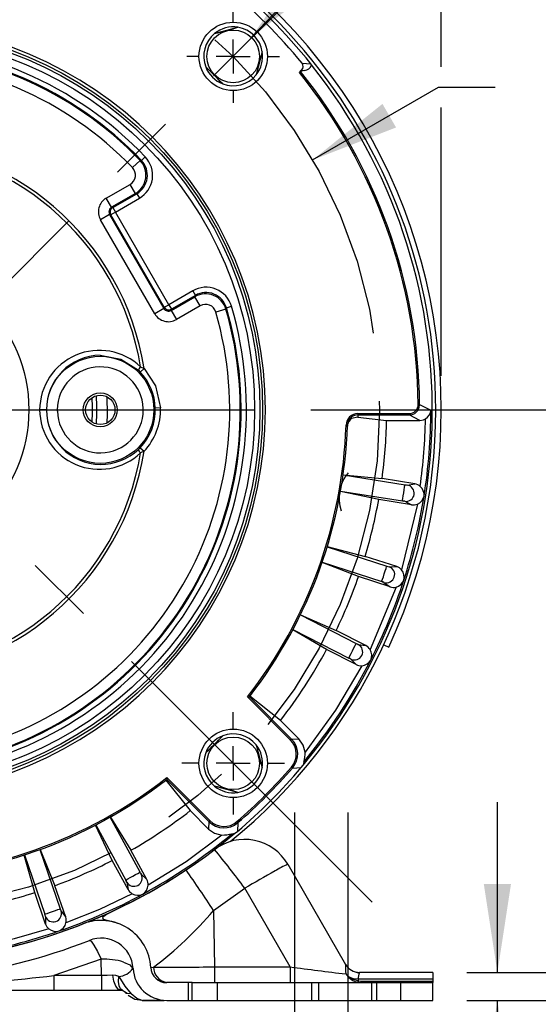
# Model space of a CAD drawing. Header units: inches. Extents: x 0 to 44, y 0 to 34.
# Tile 11 of 18: x 36.3 to 39.3, y 10 to 15.8. Entities that reach past the tile are written whole.
import ezdxf

# ---------------------------------------------------------------- set-up
doc = ezdxf.new("R2010")
doc.units = ezdxf.units.IN
doc.header["$LTSCALE"] = 4
doc.header["$MEASUREMENT"] = 0
doc.linetypes.add('CENTERX2', pattern=[0.8, 0.5, -0.1, 0.1, -0.1])
doc.linetypes.add('HIDDEN', pattern=[0.075, 0.05, -0.025])
doc.layers.add('CENTER', color=40, linetype='CENTERX2')
doc.layers.add('HIDDEN', color=102, linetype='HIDDEN')
doc.layers.add('DIMENSIONS', color=140, linetype='Continuous', lineweight=25)
doc.styles.add('SLDTEXTSTYLE0', font='TXT', dxfattribs={"width": 0.7})
doc.dimstyles.new('SLDDIMSTYLE0', dxfattribs={"dimtxt": 0.339844, "dimasz": 0.52, "dimexe": 0, "dimexo": 0.0625, "dimgap": 0.084961, "dimtad": 0, "dimtih": 1, "dimtoh": 1, "dimrnd": 1e-09, "dimzin": 12, "dimdsep": 46, "dimtxsty": 'SLDTEXTSTYLE0', "dimsah": 1, "dimcen": 0, "dimadec": 0, "dimazin": 3, "dimtfac": 1, "dimtofl": 0, "dimtmove": 0, "dimatfit": 3, "dimfxl": 0, "dimfrac": 2, "dimtolj": 1, "dimtzin": 12, "dimarcsym": 0})
doc.dimstyles.new('SLDDIMSTYLE1', dxfattribs={"dimtxt": 0.339844, "dimasz": 0.52, "dimexe": 0, "dimexo": 0.0625, "dimgap": 0.084961, "dimtad": 0, "dimtih": 1, "dimtoh": 1, "dimrnd": 1e-09, "dimzin": 12, "dimdsep": 46, "dimtxsty": 'SLDTEXTSTYLE0', "dimsah": 1, "dimcen": 0.09, "dimadec": 0, "dimazin": 3, "dimtfac": 1, "dimtofl": 0, "dimtmove": 0, "dimatfit": 3, "dimfxl": 0, "dimfrac": 2, "dimtolj": 1, "dimtzin": 12, "dimarcsym": 0})
doc.dimstyles.new('SLDDIMSTYLE2', dxfattribs={"dimtxt": 0.339844, "dimasz": 0.52, "dimexe": 0, "dimexo": 0.0625, "dimgap": 0.084961, "dimtad": 0, "dimtih": 1, "dimtoh": 1, "dimdec": 4, "dimlfac": 4, "dimzin": 12, "dimdsep": 46, "dimtxsty": 'SLDTEXTSTYLE0', "dimsah": 1, "dimcen": 0.09, "dimadec": 0, "dimazin": 3, "dimtfac": 1, "dimtdec": 0, "dimtofl": 0, "dimtmove": 0, "dimatfit": 3, "dimfxl": 0, "dimfrac": 2, "dimtolj": 1, "dimtzin": 12, "dimarcsym": 0})
doc.dimstyles.new('SLDDIMSTYLE3', dxfattribs={"dimtxt": 0.339844, "dimasz": 0.52, "dimexe": 0, "dimexo": 0.0625, "dimgap": 0.084961, "dimtad": 0, "dimtih": 1, "dimtoh": 1, "dimrnd": 1e-09, "dimzin": 4, "dimdsep": 46, "dimtxsty": 'SLDTEXTSTYLE0', "dimsah": 1, "dimcen": 0.09, "dimadec": 0, "dimazin": 1, "dimtfac": 1, "dimtofl": 0, "dimtmove": 0, "dimatfit": 3, "dimfxl": 0, "dimfrac": 2, "dimtolj": 1, "dimtzin": 12, "dimarcsym": 0})
doc.dimstyles.new('SLDDIMSTYLE5', dxfattribs={"dimtxt": 0.339844, "dimasz": 0.52, "dimexe": 0, "dimexo": 0.0625, "dimgap": 0.084961, "dimtad": 0, "dimtih": 1, "dimtoh": 1, "dimrnd": 1e-09, "dimzin": 12, "dimdsep": 46, "dimtxsty": 'SLDTEXTSTYLE0', "dimsah": 1, "dimcen": 0, "dimadec": 0, "dimazin": 3, "dimtfac": 1, "dimtofl": 0, "dimtmove": 0, "dimatfit": 3, "dimfxl": 0, "dimfrac": 2, "dimtolj": 1, "dimtzin": 12, "dimarcsym": 0})
doc.dimstyles.new('SLDDIMSTYLE6', dxfattribs={"dimtxt": 0.339844, "dimasz": 0.52, "dimexe": 0, "dimexo": 0.0625, "dimgap": 0.084961, "dimtad": 0, "dimtih": 1, "dimtoh": 1, "dimrnd": 1e-09, "dimdsep": 46, "dimtxsty": 'SLDTEXTSTYLE0', "dimsah": 1, "dimcen": 0.09, "dimadec": 0, "dimazin": 2, "dimtfac": 1, "dimtmove": 0, "dimatfit": 0, "dimfxl": 0, "dimfrac": 2, "dimtolj": 1, "dimtzin": 12, "dimarcsym": 0})
doc.dimstyles.new('SLDDIMSTYLE7', dxfattribs={"dimtxt": 0.339844, "dimasz": 0.52, "dimexe": 0, "dimexo": 0.0625, "dimgap": 0.084961, "dimtad": 0, "dimtih": 1, "dimtoh": 1, "dimrnd": 1e-09, "dimzin": 12, "dimdsep": 46, "dimtxsty": 'SLDTEXTSTYLE0', "dimsah": 1, "dimcen": 0, "dimadec": 0, "dimazin": 3, "dimtfac": 1, "dimtofl": 0, "dimtmove": 0, "dimatfit": 3, "dimfxl": 0, "dimfrac": 2, "dimtolj": 1, "dimtzin": 12, "dimarcsym": 0})
doc.dimstyles.new('SLDDIMSTYLE8', dxfattribs={"dimtxt": 0.339844, "dimasz": 0.52, "dimexe": 0, "dimexo": 0.0625, "dimgap": 0.084961, "dimtad": 0, "dimtih": 1, "dimtoh": 1, "dimrnd": 1e-09, "dimzin": 12, "dimdsep": 46, "dimtxsty": 'SLDTEXTSTYLE0', "dimsah": 1, "dimcen": 0.09, "dimadec": 0, "dimazin": 3, "dimtfac": 1, "dimtmove": 0, "dimatfit": 0, "dimfxl": 0, "dimfrac": 2, "dimtolj": 1, "dimtzin": 12, "dimarcsym": 0})

# ---------------------------------------------------------------- blocks, each defined once
blk = doc.blocks.new('_D')
at = {"layer": 'DIMENSIONS'}
for p, q in [((39.539, 15.9005), (39.4249, 15.9005)), ((39.4249, 15.9005), (39.4249, 15.3604)), ((40.8316, 15.9005), (40.9457, 15.9005)), ((40.9457, 15.9005), (40.9457, 15.3604)), ((37.9888, 14.9799), (38.7285, 15.407)), ((38.7285, 15.407), (39.0608, 15.407)), ((39.4249, 15.3604), (39.539, 15.3604)), ((40.9457, 15.3604), (40.8316, 15.3604))]:
    blk.add_line(p, q, dxfattribs=at)
blk.add_solid([(37.9888, 14.9799), (38.4792, 15.1706), (38.3992, 15.3092)], dxfattribs=at)
at = {"layer": 'DIMENSIONS', "char_height": 0.33333, "attachment_point": 1, "style": 'SLDTEXTSTYLE0'}
for s, insert in [('%%c', (39.4238, 16.4062)), ('5.88', (39.9369, 16.4062)), ('149.2', (39.539, 15.79)), ('B.C.', (39.7159, 15.1738))]:
    blk.add_mtext(s, dxfattribs=dict(at, insert=insert))
blk = doc.blocks.new('_D_2')
at = {"layer": 'DIMENSIONS'}
blk.add_line((35.4449, 16.0452), (35.4449, 17.6654), dxfattribs=at)
for start, end in [(90, 105.80577), (119.53728, 135)]:
    blk.add_arc((35.4449, 13.5112), 3.6542, start, end, dxfattribs=at)
for points in [[(35.4449, 17.1654), (34.9205, 17.2085), (34.9318, 17.0489)], [(32.8609, 16.0951), (33.3061, 16.3755), (33.2013, 16.4964)]]:
    blk.add_solid(points, dxfattribs=at)
at = {"layer": 'DIMENSIONS', "insert": (33.6434, 17.0469), "char_height": 0.33333, "attachment_point": 1, "style": 'SLDTEXTSTYLE0'}
blk.add_mtext('45°', dxfattribs=at)
blk = doc.blocks.new('_D_5')
at = {"layer": 'DIMENSIONS'}
for p, q in [((27.7641, 16.4903), (27.65, 16.4903)), ((27.65, 16.4903), (27.65, 15.9501)), ((29.0567, 16.4903), (29.1708, 16.4903)), ((29.1708, 16.4903), (29.1708, 15.9501)), ((30.285, 16.4903), (29.285, 16.4903)), ((32.6971, 15.0976), (30.285, 16.4903)), ((27.65, 15.9501), (27.7641, 15.9501)), ((29.1708, 15.9501), (29.0567, 15.9501))]:
    blk.add_line(p, q, dxfattribs=at)
blk.add_solid([(32.6971, 15.0976), (32.2867, 15.4269), (32.2067, 15.2883)], dxfattribs=at)
at = {"layer": 'DIMENSIONS', "char_height": 0.33333, "attachment_point": 1, "style": 'SLDTEXTSTYLE0'}
for s, insert in [('%%c', (27.6489, 16.996)), ('6.35', (28.1621, 16.996)), ('161.2', (27.7641, 16.3798))]:
    blk.add_mtext(s, dxfattribs=dict(at, insert=insert))
blk = doc.blocks.new('_D_6')
at = {"layer": 'DIMENSIONS'}
for p, q in [((39.0748, 10.2052), (39.0748, 11.2052)), ((38.8949, 10.2052), (39.5748, 10.2052)), ((38.8949, 10.0412), (39.5748, 10.0412)), ((39.0748, 9.1643), (39.0748, 10.0412)), ((39.4811, 9.1643), (39.0748, 9.1643)), ((40.0938, 9.1643), (39.9797, 9.1643)), ((39.9797, 9.1643), (39.9797, 8.6241)), ((40.821, 9.1643), (40.9351, 9.1643)), ((40.9351, 9.1643), (40.9351, 8.6241)), ((39.9797, 8.6241), (40.0938, 8.6241)), ((40.9351, 8.6241), (40.821, 8.6241))]:
    blk.add_line(p, q, dxfattribs=at)
for points in [[(39.0748, 10.2052), (39.1548, 10.7252), (38.9948, 10.7252)], [(39.0748, 10.0412), (38.9948, 9.5212), (39.1548, 9.5212)]]:
    blk.add_solid(points, dxfattribs=at)
at = {"layer": 'DIMENSIONS', "char_height": 0.33333, "attachment_point": 1, "style": 'SLDTEXTSTYLE0'}
for s, insert in [('0.16', (39.9524, 9.67)), ('4.2', (40.0938, 9.0538))]:
    blk.add_mtext(s, dxfattribs=dict(at, insert=insert))
blk = doc.blocks.new('_D_7')
at = {"layer": 'DIMENSIONS'}
for p, q in [((37.9789, 13.5112), (40.5453, 13.5112)), ((40.0453, 13.5112), (40.0453, 12.3924)), ((39.5404, 11.7762), (39.4262, 11.7762)), ((39.4262, 11.7762), (39.4262, 11.2361)), ((40.5502, 11.7762), (40.6644, 11.7762)), ((40.6644, 11.7762), (40.6644, 11.2361)), ((39.4262, 11.2361), (39.5404, 11.2361)), ((40.6644, 11.2361), (40.5502, 11.2361)), ((40.0453, 10.0412), (40.0453, 11.16)), ((38.8949, 10.0412), (40.5453, 10.0412))]:
    blk.add_line(p, q, dxfattribs=at)
for points in [[(40.0453, 13.5112), (39.9653, 12.9912), (40.1253, 12.9912)], [(40.0453, 10.0412), (40.1253, 10.5612), (39.9653, 10.5612)]]:
    blk.add_solid(points, dxfattribs=at)
at = {"layer": 'DIMENSIONS', "char_height": 0.33333, "attachment_point": 1, "style": 'SLDTEXTSTYLE0'}
for s, insert in [('3.47', (39.5404, 12.2819)), ('88.1', (39.5404, 11.6657))]:
    blk.add_mtext(s, dxfattribs=dict(at, insert=insert))
blk = doc.blocks.new('_D_8')
at = {"layer": 'DIMENSIONS'}
for p, q in [((35.6449, 16.8112), (38.5661, 16.8112)), ((38.8061, 16.8112), (42.2243, 16.8112)), ((41.7243, 16.8112), (41.7243, 14.0424)), ((41.078, 13.4262), (40.9639, 13.4262)), ((40.9639, 13.4262), (40.9639, 12.8861)), ((42.3706, 13.4262), (42.4847, 13.4262)), ((42.4847, 13.4262), (42.4847, 12.8861)), ((40.9639, 12.8861), (41.078, 12.8861)), ((42.4847, 12.8861), (42.3706, 12.8861)), ((41.7243, 10.0412), (41.7243, 12.81)), ((38.8949, 10.0412), (42.2243, 10.0412))]:
    blk.add_line(p, q, dxfattribs=at)
for points in [[(41.7243, 16.8112), (41.6443, 16.2912), (41.8043, 16.2912)], [(41.7243, 10.0412), (41.8043, 10.5612), (41.6443, 10.5612)]]:
    blk.add_solid(points, dxfattribs=at)
at = {"layer": 'DIMENSIONS', "char_height": 0.33333, "attachment_point": 1, "style": 'SLDTEXTSTYLE0'}
for s, insert in [('6.77', (41.2194, 13.9319)), ('172.0', (41.078, 13.3157))]:
    blk.add_mtext(s, dxfattribs=dict(at, insert=insert))
blk = doc.blocks.new('_D_9')
at = {"layer": 'DIMENSIONS'}
for p, q in [((37.6285, 15.7002), (39.586, 17.7566)), ((39.586, 17.7566), (40.0013, 17.7566))]:
    blk.add_line(p, q, dxfattribs=at)
blk.add_solid([(37.6285, 15.7002), (38.045, 16.0217), (37.9291, 16.132)], dxfattribs=at)
at = {"layer": 'DIMENSIONS', "char_height": 0.33333, "attachment_point": 1, "style": 'SLDTEXTSTYLE0'}
for s, insert in [('4X', (40.9816, 18.4563)), ('3/8-16', (40.7644, 17.9162)), ('%%c', (40.2513, 17.9162)), ('x 0.75', (40.5606, 17.3761))]:
    blk.add_mtext(s, dxfattribs=dict(at, insert=insert))
blk = doc.blocks.new('_D_12')
at = {"layer": 'DIMENSIONS'}
for p, q in [((35.4449, 16.0452), (35.4449, 18.5187)), ((38.7449, 16.9312), (38.7449, 18.5187)), ((35.4449, 18.0187), (36.1295, 18.0187)), ((36.59, 18.0187), (36.4758, 18.0187)), ((36.4758, 18.0187), (36.4758, 17.4786)), ((37.5998, 18.0187), (37.7139, 18.0187)), ((37.7139, 18.0187), (37.7139, 17.4786)), ((38.7449, 18.0187), (38.0603, 18.0187)), ((36.4758, 17.4786), (36.59, 17.4786)), ((37.7139, 17.4786), (37.5998, 17.4786)), ((38.7449, 15.527), (38.7449, 16.6912)), ((38.7449, 13.7112), (38.7449, 15.287))]:
    blk.add_line(p, q, dxfattribs=at)
for points in [[(35.4449, 18.0187), (35.9649, 17.9387), (35.9649, 18.0987)], [(38.7449, 18.0187), (38.2249, 18.0987), (38.2249, 17.9387)]]:
    blk.add_solid(points, dxfattribs=at)
at = {"layer": 'DIMENSIONS', "char_height": 0.33333, "attachment_point": 1, "style": 'SLDTEXTSTYLE0'}
for s, insert in [('3.30', (36.59, 18.5245)), ('83.8', (36.59, 17.9083))]:
    blk.add_mtext(s, dxfattribs=dict(at, insert=insert))
blk = doc.blocks.new('_D_13')
at = {"layer": 'DIMENSIONS'}
for p, q in [((27.7489, 18.0187), (27.6348, 18.0187)), ((27.6348, 18.0187), (27.6348, 17.4786)), ((29.0415, 18.0187), (29.1556, 18.0187)), ((29.1556, 18.0187), (29.1556, 17.4786)), ((30.1091, 18.0187), (29.2697, 18.0187)), ((32.9486, 15.62), (30.1091, 18.0187)), ((27.6348, 17.4786), (27.7489, 17.4786)), ((29.1556, 17.4786), (29.0415, 17.4786))]:
    blk.add_line(p, q, dxfattribs=at)
blk.add_solid([(32.9486, 15.62), (32.603, 16.0167), (32.4997, 15.8945)], dxfattribs=at)
at = {"layer": 'DIMENSIONS', "char_height": 0.33333, "attachment_point": 1, "style": 'SLDTEXTSTYLE0'}
for s, insert in [('%%c', (27.6337, 18.5245)), ('6.54', (28.1468, 18.5245)), ('166.0', (27.7489, 17.9083))]:
    blk.add_mtext(s, dxfattribs=dict(at, insert=insert))
blk = doc.blocks.new('_D_14')
at = {"layer": 'DIMENSIONS'}
for p, q in [((35.4449, 10.9772), (35.4449, 8.4393)), ((35.4449, 8.9393), (34.4449, 8.9393)), ((36.315, 8.9393), (36.2008, 8.9393)), ((36.2008, 8.9393), (36.2008, 8.3992)), ((37.3248, 8.9393), (37.4389, 8.9393)), ((37.4389, 8.9393), (37.4389, 8.3992)), ((38.1949, 8.9393), (39.1949, 8.9393)), ((38.1949, 8.8412), (38.1949, 8.4393)), ((36.2008, 8.3992), (36.315, 8.3992)), ((37.4389, 8.3992), (37.3248, 8.3992))]:
    blk.add_line(p, q, dxfattribs=at)
for points in [[(35.4449, 8.9393), (34.9249, 9.0193), (34.9249, 8.8593)], [(38.1949, 8.9393), (38.7149, 8.8593), (38.7149, 9.0193)]]:
    blk.add_solid(points, dxfattribs=at)
at = {"layer": 'DIMENSIONS', "char_height": 0.33333, "attachment_point": 1, "style": 'SLDTEXTSTYLE0'}
for s, insert in [('2.75', (36.315, 9.4451)), ('69.9', (36.315, 8.8289))]:
    blk.add_mtext(s, dxfattribs=dict(at, insert=insert))
blk = doc.blocks.new('_D_15')
at = {"layer": 'DIMENSIONS'}
for p, q in [((32.1949, 9.8412), (32.1949, 6.0358)), ((38.6949, 9.8412), (38.6949, 9.0593)), ((38.6949, 8.8193), (38.6949, 6.0358)), ((32.1949, 6.5358), (34.3381, 6.5358)), ((34.7986, 6.5358), (34.6845, 6.5358)), ((34.6845, 6.5358), (34.6845, 5.9957)), ((36.0912, 6.5358), (36.2053, 6.5358)), ((36.2053, 6.5358), (36.2053, 5.9957)), ((38.6949, 6.5358), (36.5517, 6.5358)), ((34.6845, 5.9957), (34.7986, 5.9957)), ((36.2053, 5.9957), (36.0912, 5.9957))]:
    blk.add_line(p, q, dxfattribs=at)
for points in [[(32.1949, 6.5358), (32.7149, 6.4558), (32.7149, 6.6158)], [(38.6949, 6.5358), (38.1749, 6.6158), (38.1749, 6.4558)]]:
    blk.add_solid(points, dxfattribs=at)
at = {"layer": 'DIMENSIONS', "char_height": 0.33333, "attachment_point": 1, "style": 'SLDTEXTSTYLE0'}
for s, insert in [('6.50', (34.94, 7.0416)), ('165.1', (34.7986, 6.4254))]:
    blk.add_mtext(s, dxfattribs=dict(at, insert=insert))
blk = doc.blocks.new('SW_CENTERMARKSYMBOL_0')
at = {"layer": 'CENTER', "color": 0}
for p, q in [((0, 0.2), (0, 0.273)), ((0, 0), (0, 0.1)), ((-0.2, 0), (-0.273, 0)), ((0, 0), (-0.1, 0)), ((0, 0), (0, -0.1)), ((0, 0), (0.1, 0)), ((0.2, 0), (0.273, 0)), ((0, -0.2), (0, -0.273))]:
    blk.add_line(p, q, dxfattribs=at)
blk = doc.blocks.new('SW_CENTERMARKSYMBOL_3')
at = {"layer": 'CENTER', "color": 0}
for p, q in [((0, 0.2), (0, 0.3011)), ((0, 0), (0, 0.1)), ((-0.2, 0), (-0.3011, 0)), ((0, 0), (-0.1, 0)), ((0, 0), (0, -0.1)), ((0, 0), (0.1, 0)), ((0.2, 0), (0.3011, 0)), ((0, -0.2), (0, -0.3011))]:
    blk.add_line(p, q, dxfattribs=at)
blk = doc.blocks.new('SW_CENTERMARKSYMBOL_4')
at = {"layer": 'CENTER', "color": 0}
for p, q in [((0, 0.2), (0, 2.334)), ((0, 0), (0, 0.1)), ((-0.2, 0), (-2.334, 0)), ((0, 0), (-0.1, 0)), ((0, 0), (0, -0.1)), ((0, 0), (0.1, 0)), ((0.2, 0), (2.334, 0)), ((0, -0.2), (0, -2.334))]:
    blk.add_line(p, q, dxfattribs=at)

msp = doc.modelspace()

# ---------------------------------------------------------------- linework, layer by layer
for p, q in [((37.413062, 15.722683), (37.549186, 15.759157)), ((37.692871, 15.615472), (37.656396, 15.479349)), ((37.460119, 15.426756), (37.36047, 15.526406)), ((37.91156, 15.493889), (37.924378, 15.506708)), ((37.924378, 15.506708), (37.940281, 15.505914)), ((37.926416, 15.548273), (37.977996, 15.545354)), ((37.982473, 15.537788), (37.977996, 15.545354)), ((37.940281, 15.505914), (37.917948, 15.49896)), ((36.983066, 14.975829), (37.005503, 14.997193)), ((36.974718, 14.977276), (36.929982, 14.934403)), ((36.983066, 14.975829), (36.974718, 14.977276)), ((36.775977, 14.755468), (36.916005, 14.836314)), ((36.946987, 14.782653), (36.916005, 14.836314)), ((36.806958, 14.701807), (36.775977, 14.755468)), ((36.946987, 14.782653), (36.806958, 14.701807)), ((36.813839, 14.699963), (36.955058, 14.781496)), ((36.829329, 14.673133), (36.970548, 14.754666)), ((36.955058, 14.781496), (36.946987, 14.782653)), ((36.955058, 14.781496), (36.970548, 14.754666)), ((36.806958, 14.701807), (36.813839, 14.699963)), ((36.813839, 14.699963), (36.829329, 14.673133)), ((36.795618, 14.659486), (36.741957, 14.628505)), ((36.802499, 14.657642), (36.795618, 14.659486)), ((36.795618, 14.659486), (37.114719, 14.106787)), ((36.829329, 14.673133), (36.802499, 14.657642)), ((37.116563, 14.113668), (36.802499, 14.657642)), ((37.143393, 14.129159), (36.829329, 14.673133)), ((37.061058, 14.075806), (36.741957, 14.628505)), ((37.284612, 14.210691), (37.143393, 14.129159)), ((37.15704, 14.095447), (37.297069, 14.176293)), ((37.300102, 14.183861), (37.158884, 14.102328)), ((37.284612, 14.210691), (37.300102, 14.183861)), ((37.297069, 14.176293), (37.300102, 14.183861)), ((37.32805, 14.122632), (37.297069, 14.176293)), ((37.116563, 14.113668), (37.143393, 14.129159)), ((37.143393, 14.129159), (37.158884, 14.102328)), ((37.32805, 14.122632), (37.188021, 14.041787)), ((37.482404, 14.11095), (37.512124, 14.119699)), ((37.114719, 14.106787), (37.061058, 14.075806)), ((37.114719, 14.106787), (37.116563, 14.113668)), ((37.158884, 14.102328), (37.15704, 14.095447)), ((37.15704, 14.095447), (37.188021, 14.041787)), ((37.479483, 14.102997), (37.419986, 14.085691)), ((37.482404, 14.11095), (37.479483, 14.102997)), ((36.965186, 13.743649), (36.975356, 13.733459)), ((36.99784, 13.754774), (36.975356, 13.733459)), ((36.977597, 13.764441), (36.99784, 13.754774)), ((38.60947, 13.543471), (38.617625, 13.543555)), ((38.617625, 13.543555), (38.617464, 13.53859)), ((38.617625, 13.543555), (38.683602, 13.510036)), ((36.42454, 13.511178), (36.384334, 13.511178)), ((36.488385, 13.503329), (36.488264, 13.511178)), ((36.993518, 13.511178), (36.993397, 13.519026)), ((37.094787, 13.522143), (37.06382, 13.521183)), ((38.25538, 13.48923), (38.25538, 13.480961)), ((38.25538, 13.48923), (38.555779, 13.48923)), ((38.555779, 13.48923), (38.555779, 13.480961)), ((38.193409, 13.420884), (38.195834, 13.431496)), ((38.25538, 13.480961), (38.254929, 13.468115)), ((38.254929, 13.468115), (38.423604, 13.449178)), ((38.25538, 13.480961), (38.555779, 13.480961)), ((38.423604, 13.449178), (38.619586, 13.449178)), ((38.619586, 13.449178), (38.555779, 13.480961)), ((36.975356, 13.288896), (36.965186, 13.278706)), ((36.975356, 13.288896), (36.99784, 13.267581)), ((36.99784, 13.267581), (36.977597, 13.257914)), ((38.168136, 13.128508), (38.531725, 13.070921)), ((38.168359, 13.130095), (38.396698, 13.106936)), ((38.589699, 13.076368), (38.396698, 13.106936)), ((38.545263, 13.069006), (38.589699, 13.076368)), ((38.377144, 12.983475), (38.152824, 13.032011)), ((38.153102, 13.033589), (38.516683, 12.976004)), ((38.570144, 12.952907), (38.377144, 12.983475)), ((38.516683, 12.976004), (38.516963, 12.977764)), ((38.53016, 12.97364), (38.570144, 12.952907)), ((38.604468, 12.957133), (38.511626, 12.570418)), ((38.074746, 12.70721), (38.42485, 12.593454)), ((38.075214, 12.708742), (38.297119, 12.650149)), ((38.258492, 12.531267), (38.044526, 12.614297)), ((38.045049, 12.615811), (38.395145, 12.502058)), ((38.482962, 12.589765), (38.297119, 12.650149)), ((38.437921, 12.589445), (38.482962, 12.589765)), ((38.444334, 12.470883), (38.258492, 12.531267)), ((38.395145, 12.502058), (38.395696, 12.503753)), ((38.478896, 12.469687), (38.326703, 12.10226)), ((38.408086, 12.497615), (38.444334, 12.470883)), ((37.9166, 12.305708), (38.244598, 12.138584)), ((37.917302, 12.307148), (38.127309, 12.214563)), ((38.07056, 12.103187), (37.872218, 12.218666)), ((37.87297, 12.220081), (38.200961, 12.052961)), ((38.301417, 12.12585), (38.127309, 12.214563)), ((38.244668, 12.014474), (38.07056, 12.103187)), ((38.256881, 12.13258), (38.301417, 12.12585)), ((38.406579, 12.13012), (38.435707, 12.116537)), ((38.200961, 12.052961), (38.201771, 12.054549)), ((38.213048, 12.046548), (38.244668, 12.014474)), ((37.858849, 11.570907), (37.605883, 11.823873)), ((37.616968, 11.824589), (37.616894, 11.824556)), ((37.864706, 11.576744), (37.616894, 11.824556)), ((37.800026, 11.686373), (37.620676, 11.829375)), ((37.908019, 11.57838), (37.800026, 11.686373)), ((37.36047, 11.49595), (37.460119, 11.595599)), ((37.864706, 11.576744), (37.908019, 11.57838)), ((37.656396, 11.543007), (37.692871, 11.406883)), ((37.870732, 11.406543), (37.922304, 11.40953)), ((37.922304, 11.40953), (37.932886, 11.42399)), ((37.936271, 11.441811), (37.932886, 11.42399)), ((37.132196, 11.350185), (37.385161, 11.09722)), ((37.126694, 11.335393), (37.269696, 11.156043)), ((37.13148, 11.339101), (37.131513, 11.339174)), ((37.131513, 11.339174), (37.379325, 11.091362)), ((37.549186, 11.263198), (37.413062, 11.299672)), ((36.974758, 10.794216), (36.799105, 11.117728)), ((36.8005, 11.118517), (36.921131, 10.923265)), ((37.269696, 11.156043), (37.377688, 11.04805)), ((36.811279, 10.86362), (36.713228, 11.071132)), ((36.714649, 11.071872), (36.890298, 10.748368)), ((37.379325, 11.091362), (37.377688, 11.04805)), ((37.549526, 11.085336), (37.546539, 11.033765)), ((37.514258, 11.019798), (37.532079, 11.023182)), ((37.532079, 11.023182), (37.546539, 11.033765)), ((36.355567, 10.674411), (36.29311, 10.89526)), ((36.294634, 10.895755), (36.414479, 10.547697)), ((36.3855, 10.927042), (36.505349, 10.578977)), ((36.387005, 10.927591), (36.473757, 10.715107)), ((37.014371, 10.751539), (36.921131, 10.923265)), ((36.904519, 10.691894), (36.811279, 10.86362)), ((37.84277, 10.84105), (38.182756, 10.252178)), ((36.98148, 10.78231), (37.014371, 10.751539)), ((36.537375, 10.530347), (36.473757, 10.715107)), ((36.890298, 10.748368), (36.891864, 10.749218)), ((36.896626, 10.736236), (36.904519, 10.691894)), ((36.419185, 10.489651), (36.355567, 10.674411)), ((37.406434, 10.569421), (37.589891, 10.700146)), ((37.856971, 10.237538), (37.589891, 10.700146)), ((36.414479, 10.547697), (36.416165, 10.548277)), ((36.418719, 10.534688), (36.419185, 10.489651)), ((36.510013, 10.566125), (36.537375, 10.530347)), ((37.406434, 10.569421), (37.412222, 10.237537)), ((36.745562, 10.283084), (36.468556, 10.186715)), ((36.747244, 10.186715), (36.745562, 10.283084)), ((38.182674, 10.252162), (38.182756, 10.252178)), ((36.468556, 10.186715), (36.468556, 10.101178)), ((36.747244, 10.186715), (36.468556, 10.186715)), ((36.747244, 10.186715), (36.747244, 10.101178)), ((37.037157, 10.234211), (37.054202, 10.237124)), ((37.412222, 10.237537), (37.856971, 10.237538)), ((37.412222, 10.237537), (37.412222, 10.145178)), ((38.183743, 10.19604), (38.201975, 10.173297)), ((38.204205, 10.176778), (38.183743, 10.19604)), ((38.694891, 10.205178), (38.264042, 10.205178)), ((38.694891, 10.205178), (38.694891, 10.165637)), ((37.279854, 10.145178), (37.131023, 10.145178)), ((37.279854, 10.041178), (37.279854, 10.145178)), ((37.279854, 10.145178), (37.983582, 10.145178)), ((37.983582, 10.041178), (37.983582, 10.145178)), ((37.983582, 10.145178), (38.694891, 10.145178)), ((38.201975, 10.173297), (38.204205, 10.176778)), ((38.251944, 10.146885), (38.260724, 10.146046)), ((38.260436, 10.146074), (38.251946, 10.14688)), ((38.257317, 10.16564), (38.25729, 10.155397)), ((38.25729, 10.155397), (38.269846, 10.154257)), ((38.694891, 10.165637), (38.257317, 10.16564)), ((38.269846, 10.154257), (38.694891, 10.154257)), ((38.694891, 10.165637), (38.694891, 10.154257)), ((38.694891, 10.154257), (38.694891, 10.145178)), ((38.694891, 10.041178), (38.694891, 10.145178)), ((35.682084, 10.101178), (36.468556, 10.101178)), ((36.468556, 10.101178), (36.747244, 10.101178)), ((36.747244, 10.101178), (36.860473, 10.101178)), ((36.860473, 10.101178), (36.872227, 10.098863)), ((36.895236, 10.079254), (36.894385, 10.080105)), ((36.987162, 10.041178), (37.115402, 10.041178)), ((37.094335, 10.044119), (37.094948, 10.044223)), ((37.131023, 10.041178), (37.279854, 10.041178)), ((37.279854, 10.041178), (37.983582, 10.041178)), ((37.983582, 10.041178), (38.694891, 10.041178))]:
    msp.add_line(p, q)
at = {"flags": 128}
for points in [[(37.917948, 15.49896), (37.914044, 15.496049), (37.91156, 15.493889)], [(36.791427, 14.674992), (36.792443, 14.667175), (36.795618, 14.659486)], [(36.740888, 13.831819), (36.860767, 13.809995), (36.965186, 13.743649)], [(36.99784, 13.754774), (37.065873, 13.651709), (37.094787, 13.522143)], [(36.780144, 13.587978), (36.782084, 13.484444), (36.780144, 13.434378)], [(38.254929, 13.468115), (38.217801, 13.459791), (38.20926, 13.452919), (38.200816, 13.44197), (38.197089, 13.43421), (38.194606, 13.426012), (38.193555, 13.419719), (38.193209, 13.41501)], [(38.619586, 13.449178), (38.640149, 13.452674), (38.652244, 13.458447)], [(38.185106, 13.421154), (38.191297, 13.420952), (38.193408, 13.420884)], [(38.516963, 12.977764), (38.517294, 12.979851), (38.518933, 12.990193), (38.521357, 13.005489), (38.524204, 13.023461), (38.527052, 13.041434), (38.529476, 13.056731), (38.531115, 13.067073), (38.531725, 13.070921)], [(38.395696, 12.503753), (38.396349, 12.505763), (38.399586, 12.515721), (38.404373, 12.530449), (38.409997, 12.547755), (38.415621, 12.565061), (38.420408, 12.579791), (38.423645, 12.589749), (38.42485, 12.593454)], [(38.201771, 12.054549), (38.202731, 12.056431), (38.207485, 12.06576), (38.214517, 12.079559), (38.222779, 12.095772), (38.231042, 12.111985), (38.238074, 12.125784), (38.242829, 12.135114), (38.244598, 12.138584)], [(38.278614, 12.007882), (38.123456, 11.746202), (37.944206, 11.500397)], [(37.605883, 11.823873), (37.614201, 11.824387), (37.616894, 11.824556)], [(37.858849, 11.570907), (37.863029, 11.575077), (37.864706, 11.576744)], [(37.944188, 11.500396), (37.933743, 11.541014), (37.908019, 11.57838)], [(37.864463, 11.411934), (37.868935, 11.408078), (37.870732, 11.406543)], [(37.132196, 11.350185), (37.131681, 11.341867), (37.131513, 11.339174)], [(37.385162, 11.09722), (37.380992, 11.093039), (37.379325, 11.091362)], [(37.544116, 11.09159), (37.547981, 11.087126), (37.549526, 11.085336)], [(37.455687, 11.011868), (37.244799, 10.85593), (37.02183, 10.71776)], [(37.377688, 11.04805), (37.411914, 11.023782), (37.455688, 11.011879)], [(36.891864, 10.749218), (36.893721, 10.750225), (36.902924, 10.755221), (36.916535, 10.76261), (36.932527, 10.771291), (36.948519, 10.779973), (36.96213, 10.787362), (36.971333, 10.792358), (36.974758, 10.794216)], [(36.928778, 10.667237), (36.736818, 10.575048), (36.53921, 10.49584)], [(36.911547, 10.613286), (36.904376, 10.609556), (36.8302, 10.572871), (36.777575, 10.546049), (36.753026, 10.528761), (36.757503, 10.518268), (36.786519, 10.509862), (36.831935, 10.497735), (36.839336, 10.495086)], [(36.416165, 10.548277), (36.418163, 10.548964), (36.428064, 10.552372), (36.442707, 10.557413), (36.459913, 10.563337), (36.477119, 10.56926), (36.491763, 10.574301), (36.501664, 10.577709), (36.505349, 10.578977)], [(36.43903, 10.461328), (36.234498, 10.402087), (36.026546, 10.356589)], [(36.676487, 10.393634), (36.679014, 10.393706), (36.686592, 10.388357), (36.703018, 10.366077), (36.723752, 10.328885), (36.745562, 10.283084)], [(36.878083, 10.266429), (36.914892, 10.249312), (36.932402, 10.228717)], [(36.814145, 10.188921), (36.781161, 10.18709), (36.747244, 10.186715)], [(36.85026, 10.180871), (36.832453, 10.187656), (36.814145, 10.188921)], [(36.860473, 10.101178), (36.845888, 10.107073), (36.832015, 10.125363), (36.820987, 10.154235), (36.814145, 10.188921)], [(37.856971, 10.237538), (37.856973, 10.202072), (37.856975, 10.172132), (37.856976, 10.152177), (37.856977, 10.148456)], [(36.872227, 10.098863), (36.860019, 10.108511), (36.851595, 10.126484), (36.848253, 10.151544), (36.85026, 10.180871)], [(36.85026, 10.180871), (36.885782, 10.124628), (36.922291, 10.078569)], [(38.251943, 10.146879), (38.22525, 10.156455), (38.201976, 10.173299)], [(38.25729, 10.155398), (38.226138, 10.164203), (38.204178, 10.17675)], [(38.257317, 10.16564), (38.229517, 10.168357), (38.204204, 10.176778)], [(38.25729, 10.155397), (38.254439, 10.149342), (38.251944, 10.146885)], [(36.922297, 10.07858), (36.899443, 10.081656), (36.882393, 10.092098)], [(36.904342, 10.070972), (36.943555, 10.048746), (36.987354, 10.041564)], [(36.987162, 10.041158), (36.955668, 10.05144), (36.922297, 10.07858)]]:
    msp.add_lwpolyline(points, dxfattribs=at)
for centre, radius in [((35.444891, 13.511178), 2.25), ((35.444891, 13.511178), 2.234), ((37.522017, 15.588304), 0.201102), ((37.522017, 15.588304), 0.1545), ((35.444891, 13.511178), 2.203), ((35.444891, 13.511178), 0.875778), ((36.740891, 13.511178), 0.31459), ((36.740891, 13.511178), 0.1), ((36.740891, 13.511178), 0.08625), ((37.522017, 11.434051), 0.201102), ((37.522017, 11.434051), 0.1545)]:
    msp.add_circle(centre, radius)
for centre, radius, start, end in [((35.444891, 13.511178), 3.3, 335, 159.4495784), ((35.444891, 13.511178), 3.267861, 0, 161.0095354), ((35.444891, 13.511178), 3.248768, 38.7657416, 51.2342584), ((35.444891, 13.511178), 3.210565, 39.382734, 50.617266), ((35.444891, 13.511178), 2.266, 0, 180), ((37.522017, 15.588304), 0.173, 80.9647147, 129.0352853), ((37.100776, 17.160396), 1.471238, 282.2548541, 287.7451459), ((37.522017, 15.588304), 0.173, 9.0352853, 80.9647147), ((37.522017, 15.588304), 0.173, 129.0352853, 200.9647147), ((35.444891, 13.511167), 2.154943, 43.597619, 136.4023924), ((35.444891, 13.511178), 2.123955, 43.5974096, 136.4025905), ((35.444891, 13.511178), 2.118918, 43.7814031, 136.2185969), ((35.444891, 13.511177), 2.056956, 43.7814067, 136.2185879), ((37.522017, 15.588304), 0.173, 320.9647147, 9.0352853), ((39.095074, 15.166805), 1.472235, 162.2567146, 167.7432854), ((37.522017, 15.588304), 0.173, 200.9647147, 249.0352853), ((36.371166, 14.437452), 1.471238, 42.2548541, 47.7451459), ((37.902477, 15.528614), 0.030977, 314.9931897, 39.392709), ((35.444891, 13.511178), 3.247533, 320.0065963, 38.6122066), ((37.934617, 15.557274), 0.051671, 276.2929877, 337.8453261), ((37.522017, 15.588304), 0.173, 249.0352853, 320.9647147), ((35.444891, 13.511178), 3.164743, 0.5846691, 38.7923669), ((35.444891, 13.511178), 3.172899, 0.5846691, 38.7914649), ((35.444891, 13.511178), 1.571938, 8.9148161, 171.085184), ((35.444891, 13.511178), 1.55349, 9.3827383, 170.6172615), ((36.892683, 14.889671), 0.15585, 299.9744512, 43.6229597), ((36.884556, 14.890835), 0.062942, 299.9777059, 43.8039594), ((36.884401, 14.890858), 0.125001, 300.0450097, 43.7363918), ((36.892755, 14.88966), 0.124822, 299.942025, 43.6556361), ((36.822423, 14.674983), 0.092925, 119.9885446, 210.0114549), ((36.822305, 14.675013), 0.030878, 119.8034966, 180.0396359), ((36.82939, 14.673117), 0.031025, 120.0816919, 209.9183082), ((37.362597, 14.075756), 0.15585, 16.3769888, 120.0255774), ((37.359484, 14.06799), 0.125001, 16.2636072, 119.9549873), ((37.362624, 14.075823), 0.124822, 16.3443653, 120.057976), ((35.444891, 13.511178), 2.154936, 283.5974095, 16.4025905), ((37.359542, 14.068135), 0.062942, 16.1963814, 120.0221114), ((35.444891, 13.511178), 2.056956, 283.7814059, 16.2185892), ((35.444891, 13.511178), 2.123955, 283.5974096, 16.4025905), ((35.444891, 13.511178), 2.118918, 283.7814031, 16.2185969), ((37.141542, 14.122252), 0.092925, 209.9885446, 300.0114549), ((37.141512, 14.122137), 0.030878, 209.8089864, 300.1910107), ((37.143409, 14.129219), 0.031025, 210.0816919, 299.9183081), ((36.735948, 13.509015), 0.35162, 46.5875802, 179.6476119), ((36.744672, 13.511709), 0.320133, 90.677284, 180.0950452), ((36.740891, 13.511178), 0.252627, 1.7803293, 180), ((37.000612, 13.736604), 0.03612, 129.5830898, 168.7513756), ((36.740891, 13.511178), 0.323084, 1.7746852, 43.4720028), ((35.444891, 13.511178), 1.25, 356.7152268, 3.2847732), ((35.444891, 13.511178), 1.275498, 356.2658973, 3.7341027), ((38.555779, 13.542923), 0.053694, 270, 0.5846691), ((35.444891, 13.511178), 2.266, 180, 0), ((36.735945, 13.513334), 0.351618, 180.3514124, 313.4133943), ((36.744805, 13.510778), 0.320266, 179.9284615, 269.299212), ((36.740891, 13.511178), 0.252627, 181.78033, 0.0000007), ((36.740891, 13.511178), 0.323084, 316.5279977, 1.7746852), ((36.740891, 13.511178), 0.354065, 316.5279203, 1.7745993), ((35.444891, 13.511178), 3.267861, 309.0791333, 0), ((38.255413, 13.418886), 0.070343, 90.0272979, 178.1526309), ((38.555548, 13.543037), 0.062076, 270.2133318, 355.8923512), ((35.444891, 13.511178), 3.238711, 351, 359.9797956), ((38.618474, 13.514299), 0.065267, 301.1585083, 356.2550448), ((38.253519, 13.422628), 0.058363, 88.1730965, 171.2605017), ((35.444891, 13.511178), 2.979358, 352.2020203, 358.8075973), ((35.444891, 13.511178), 3.207787, 351.9459132, 359.0580971), ((35.444891, 13.511178), 2.741694, 322.0172512, 358.1183549), ((35.444891, 13.511178), 2.75, 322.1711369, 358.1184015), ((35.444891, 13.511178), 1.571938, 188.9148161, 351.085184), ((35.444891, 13.511178), 1.55349, 189.3827383, 350.6172615), ((36.744718, 13.51018), 0.319666, 269.3135211, 313.6051244), ((37.000612, 13.285752), 0.03612, 191.2484475, 230.4169454), ((38.374694, 12.994572), 0.230792, 140.394919, 199.5950228), ((38.537617, 13.021338), 0.048278, 261.1152198, 80.8873164), ((38.567291, 13.273565), 0.205741, 260.0456267, 263.8538244), ((38.57779, 13.011483), 0.066304, 353.9816638, 49.2881477), ((35.444891, 13.511178), 2.979358, 343.2020203, 349.7979797), ((38.542314, 13.047673), 0.075269, 250.0176863, 254.805194), ((38.485239, 12.757139), 0.221112, 78.2780766, 81.8242445), ((35.444891, 13.511178), 3.238711, 342, 351), ((38.578495, 13.018606), 0.066735, 292.9046851, 347.8246464), ((38.422912, 12.54356), 0.048278, 252.1152198, 71.8873164), ((38.491678, 12.788039), 0.205741, 251.0456267, 254.8538244), ((38.460571, 12.527435), 0.066739, 345.177196, 40.0934379), ((35.444891, 13.511178), 2.979358, 334.2020203, 340.7979797), ((35.444891, 13.511178), 3.238711, 333, 342), ((38.329849, 12.290807), 0.221112, 69.2780766, 72.8242445), ((38.431671, 12.568835), 0.075269, 241.0176863, 245.805194), ((38.46286, 12.534467), 0.066735, 283.9042858, 338.8246492), ((35.444891, 13.511178), 2.979358, 322.230771, 331.7979797), ((38.234879, 12.089608), 0.048278, 243.1152198, 62.8873164), ((38.341043, 12.32032), 0.205741, 242.0456267, 245.8538244), ((38.269555, 12.06779), 0.066735, 336.1756137, 31.0973096), ((35.444891, 13.511178), 3.238711, 320.2866137, 333), ((38.103423, 11.854525), 0.221112, 60.2780766, 63.8242445), ((38.247484, 12.113202), 0.075269, 232.0176863, 236.805194), ((38.27304, 12.074176), 0.066523, 274.8056899, 329.9194149), ((37.522017, 11.434051), 0.173, 110.9647147, 159.0352853), ((36.371166, 12.584903), 1.471238, 312.2548541, 317.7451459), ((37.522017, 11.434051), 0.173, 39.0352853, 110.9647147), ((37.776292, 11.488406), 0.124978, 319.0805321, 44.9749643), ((37.522017, 11.434051), 0.173, 350.9647147, 39.0352853), ((39.096269, 11.855871), 1.473471, 192.2590165, 197.7409835), ((37.776414, 11.48841), 0.11662, 319.0236646, 45.0215276), ((37.522017, 11.434051), 0.173, 159.0352853, 230.9647147), ((37.77233, 11.493795), 0.171985, 342.4068345, 2.1997608), ((35.444891, 13.511178), 3.203303, 310.9447833, 319.0547872), ((35.444891, 13.511178), 3.248768, 310.3087283, 319.6912717), ((37.522017, 11.434051), 0.173, 279.0352853, 350.9647147), ((35.444891, 13.511178), 3.211572, 310.9445684, 319.0554316), ((35.444891, 13.511178), 2.741694, 270.9219323, 307.9827488), ((35.444891, 13.511178), 2.75, 270.9720081, 307.8288631), ((37.522017, 11.434051), 0.173, 230.9647147, 279.0352853), ((37.100776, 9.861959), 1.471238, 72.2548541, 77.7451459), ((35.444891, 13.511178), 2.979358, 299.7020203, 307.769229), ((37.467663, 11.179777), 0.124978, 225.0250354, 310.9194688), ((37.467658, 11.179656), 0.11662, 224.9788054, 310.9642158), ((35.444891, 13.511178), 3.247533, 230.0065963, 309.9934037), ((35.444891, 13.511178), 3.238711, 298.5, 309.7133863), ((37.441881, 11.334558), 0.322974, 272.4500815, 282.9496453), ((37.589891, 10.69505), 0.292, 29.9999943, 127.2959456), ((32.155661, 6.650628), 6.777126, 36.6930032, 39.1277045), ((35.444891, 13.511178), 2.979358, 290.2020203, 297.2979797), ((38.190808, 10.093147), 0.824917, 114.9550343, 120.8393898), ((35.444891, 13.511178), 3.248, 291.5566579, 303.6492096), ((36.939007, 10.759358), 0.048278, 208.6152198, 28.3873164), ((37.132219, 10.87527), 0.177098, 207.2375281, 211.661923), ((31.596788, 6.793297), 6.929004, 33.0228584, 35.4026122), ((44.780429, -1.732573), 14.362324, 119.2260624, 120.0432008), ((36.697518, 10.640078), 0.221112, 25.7780766, 29.3242445), ((36.962759, 10.771663), 0.075269, 197.5176863, 202.305194), ((36.955645, 10.721487), 0.066303, 301.4815385, 356.7769436), ((35.444891, 13.511178), 2.979358, 280.7020203, 287.7979797), ((35.444891, 13.511178), 3.238711, 289, 298.5), ((36.961725, 10.725264), 0.066735, 240.4129047, 295.3246321), ((36.206471, 10.47271), 0.221112, 16.2780766, 19.8242445), ((36.489792, 10.558713), 0.075269, 188.0176863, 192.805194), ((36.464335, 10.550497), 0.048278, 199.1152198, 18.8873164), ((36.700969, 10.64271), 0.205741, 198.0456267, 201.8538244), ((35.803975, 11.915186), 2.092596, 306.6876592, 319.9760419), ((35.444891, 13.511178), 3.248, 276.5519481, 291.5566579), ((36.474124, 10.510715), 0.066735, 292.1754242, 347.1271419), ((36.745562, 10.218784), 0.292, 3.0285288, 111.5566579), ((35.444891, 13.511178), 3.238711, 279.5, 289), ((36.481114, 10.513122), 0.066735, 230.9052003, 285.8246279), ((35.444891, 13.511178), 3.352, 276.5519481, 291.5566579), ((36.745562, 10.218784), 0.188, 3.0285288, 111.5566579), ((36.759342, 9.857178), 0.426129, 73.8204243, 91.8531624), ((38.371353, 10.227679), 0.19026, 172.6067502, 189.5726179), ((38.264033, 10.299136), 0.093953, 210.0009512, 270.0054267), ((35.396362, 19.280678), 9.156951, 272.4410979, 276.724228), ((36.837972, 10.296402), 0.116182, 276.0713532, 324.3679677), ((37.131023, 10.239178), 0.198, 183.0285288, 270), ((37.131023, 10.239178), 0.094, 183.0285288, 270), ((37.141219, 10.23435), 0.087061, 178.1742707, 261.5534295), ((37.19003, 47.632315), 37.395438, 269.7918877, 270.3404346), ((45.67655, 70.504308), 60.771946, 262.60720706, 262.91776097), ((38.259884, 10.283259), 0.078187, 236.1932598, 273.0485883), ((38.339429, 10.172013), 0.08236, 156.2543688, 184.4382279), ((38.154275, 40.142461), 29.997268, 269.4265367, 270.0373322), ((36.860472, 10.070178), 0.031, 45, 67.7173444), ((36.81726, 10.018213), 0.098886, 39.1068831, 44.7426574), ((37.002304, 12.555503), 2.514034, 269.7593942, 271.933465)]:
    msp.add_arc(centre, radius, start, end)
for centre, major_axis, start_param, end_param in [((38.579921, 13.014638), (0.061815, -0.009791), 1.0108712, 1.57079633), ((38.579921, 13.014638), (0.061815, -0.009791), 4.71238898, 5.27229803), ((38.463648, 12.530324), (0.059523, -0.01934), 1.01088877, 1.57079633), ((38.463648, 12.530324), (0.059523, -0.01934), 4.71238898, 5.27229059), ((38.273043, 12.070162), (0.055764, -0.028413), 1.01092959, 1.57079633), ((38.273043, 12.070162), (0.055764, -0.028413), 4.71238898, 5.27221901), ((36.959445, 10.721716), (0.029863, -0.055002), 1.01065927, 1.57079633), ((36.959445, 10.721716), (0.029863, -0.055002), 4.71238898, 5.27245343), ((36.47828, 10.509999), (0.020376, -0.059176), 4.71238898, 5.27230528), ((36.47828, 10.509999), (0.020376, -0.059176), 1.01148575, 1.57079633)]:
    msp.add_ellipse(centre, major_axis=major_axis, ratio=0.99862786, start_param=start_param, end_param=end_param)
at = {"layer": 'CENTER'}
for p, q in [((32.398768, 16.557301), (38.491014, 10.465055)), ((32.881629, 10.947916), (38.008153, 16.07444)), ((37.882391, 11.145178), (37.882391, 9.041178)), ((38.194891, 11.145178), (38.194891, 9.041178))]:
    msp.add_line(p, q, dxfattribs=at)
msp.add_circle((35.444891, 13.511178), 2.9375, dxfattribs=at)
at = {"layer": 'HIDDEN'}
for p, q in [((37.257391, 10.145178), (37.257391, 10.041178)), ((37.429391, 10.041178), (37.429391, 10.145178)), ((38.022891, 10.145178), (38.022891, 10.041178)), ((38.194891, 10.145178), (38.194891, 10.041178)), ((38.335391, 10.145178), (38.335391, 10.041178)), ((38.366891, 10.041178), (38.366891, 10.145178)), ((38.507391, 10.041178), (38.507391, 10.145178))]:
    msp.add_line(p, q, dxfattribs=at)

# ---------------------------------------------------------------- block references
at = {"layer": 'CENTER'}
for name, p in [('SW_CENTERMARKSYMBOL_0', (37.522017, 15.588304)), ('SW_CENTERMARKSYMBOL_4', (35.444891, 13.511178)), ('SW_CENTERMARKSYMBOL_3', (37.522017, 11.434051))]:
    msp.add_blockref(name, p, dxfattribs=at)

# ---------------------------------------------------------------- dimensions: what is measured, and where the dimension line sits
at = {"layer": 'DIMENSIONS'}
for p1, p2, picture, middle in [((37.941224, 11.40233), (32.948559, 15.620025), '_D_13', (28.395183, 18.018696)), ((38.192702, 11.924728), (32.69708, 15.097627), '_D_5', (28.410431, 16.49026))]:
    dim = msp.add_diameter_dim_2p(p1=p1, p2=p2, dimstyle='SLDDIMSTYLE5', dxfattribs=at)
    dim.commit()
    dim.dimension.update_dxf_attribs({"geometry": picture, "text_midpoint": middle, "dimtype": 163})
for base, p1, p2, dimstyle, picture, middle in [((35.444891, 18.018696), (38.744891, 13.511178), (35.444891, 15.845178), 'SLDDIMSTYLE3', '_D_12', (37.094891, 18.018696)), ((38.194891, 8.939303), (35.444891, 11.177178), (38.194891, 9.041178), 'SLDDIMSTYLE8', '_D_14', (36.819891, 8.939303)), ((38.694891, 6.535792), (32.194891, 10.041178), (38.694891, 10.041178), 'SLDDIMSTYLE3', '_D_15', (35.444891, 6.535792))]:
    dim = msp.add_linear_dim(base=base, p1=p1, p2=p2, dimstyle=dimstyle, dxfattribs=at)
    dim.commit()
    dim.dimension.update_dxf_attribs({"geometry": picture, "text_midpoint": middle, "dimtype": 160})
dim = msp.add_diameter_dim_2p(p1=(37.415494, 15.476398), p2=(37.628541, 15.70021), text='4X\\P%%c3/8-16\\Px 0.75', dimstyle='SLDDIMSTYLE7', override={"dimpost": '<>'}, dxfattribs=at)
dim.commit()
dim.dimension.update_dxf_attribs({"geometry": '_D_9', "text_midpoint": (41.275156, 17.756582), "dimtype": 163})
dim = msp.add_angular_dim_2l(base=(34.942453, 17.130718), line1=((35.444891, 15.845178), (35.444891, 11.177178)), line2=((32.398768, 16.557301), (38.491014, 10.465055)), dimstyle='SLDDIMSTYLE2', dxfattribs=at)
dim.commit()
dim.dimension.update_dxf_attribs({"geometry": '_D_2', "text_midpoint": (34.046471, 16.887261), "dimtype": 162})
for base, p1, p2, dimstyle, picture, middle in [((41.724301, 16.811178), (38.694891, 10.041178), (35.444891, 16.811178), 'SLDDIMSTYLE1', '_D_8', (41.724301, 13.426178)), ((40.045306, 13.511178), (38.694891, 10.041178), (37.778891, 13.511178), 'SLDDIMSTYLE1', '_D_7', (40.045306, 11.776178)), ((39.074845, 10.041178), (38.694891, 10.205178), (38.694891, 10.041178), 'SLDDIMSTYLE6', '_D_6', (39.074845, 9.164271))]:
    dim = msp.add_linear_dim(base=base, p1=p1, p2=p2, angle=90, dimstyle=dimstyle, dxfattribs=at)
    dim.commit()
    dim.dimension.update_dxf_attribs({"geometry": picture, "text_midpoint": middle, "dimtype": 160})
dim = msp.add_diameter_dim_2p(p1=(32.9009414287, 12.0424276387), p2=(37.988840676, 14.9799276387), text='<>\\PB.C.', dimstyle='SLDDIMSTYLE0', dxfattribs=at)
dim.commit()
dim.dimension.update_dxf_attribs({"geometry": '_D', "text_midpoint": (40.1853208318, 15.6304162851), "dimtype": 163})

doc.saveas('drawing.dxf')
